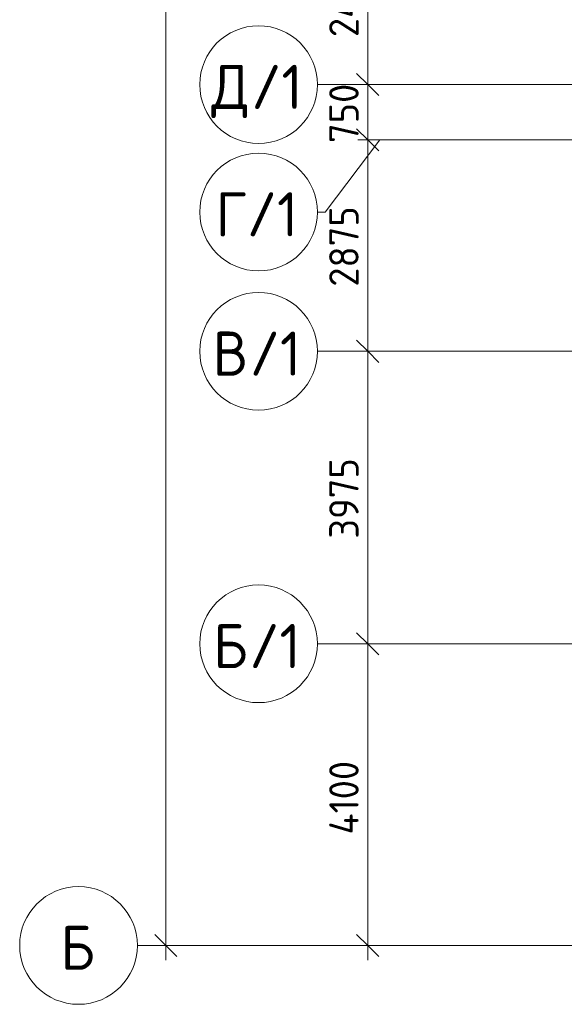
# Model space of a CAD drawing. Header units: millimetres. Extents: x -9064 to 167246, y -7619 to 134351.
# Tile 2 of 112: x -9064 to -1659, y 32600 to 45982. Entities that reach past the tile are written whole.
import ezdxf

# ---------------------------------------------------------------- set-up
doc = ezdxf.new("R2010")
doc.units = ezdxf.units.MM
doc.linetypes.add('4_ Штрихпунктир_ 10 х 2 мм', pattern=[14, 10, -2, 0, -2])
for name, color, linetype, lineweight in [('A-ANNO-DIMS', 7, 'Continuous', 5), ('A-ANNO-DIMS-200', 7, 'Continuous', 5), ('S-GRID', 7, 'Continuous', 5), ('S-GRID-IDEN', 7, 'Continuous', 5)]:
    doc.layers.add(name, color=color, linetype=linetype, lineweight=lineweight)
doc.styles.add('GOST Common_1', font='GOST_Common.ttf', dxfattribs={"height": 600})
doc.styles.add('GOST Common_2', font='GOST_Common.ttf', dxfattribs={"height": 400})
doc.dimstyles.new('2_мм', dxfattribs={"dimscale": 304.8, "dimtxt": 402.285999, "dimasz": 0.984252, "dimexe": 0.656168, "dimexo": 0.984252, "dimgap": 0, "dimtad": 1, "dimdec": 0, "dimdsep": 46, "dimtxsty": 'GOST Common_2', "dimblk1": 'OBLIQUE', "dimblk2": 'OBLIQUE', "dimsah": 1, "dimcen": 0.09, "dimdle": 0.656168, "dimadec": 5, "dimazin": 2, "dimtfac": 1, "dimtdec": 4, "dimtix": 1, "dimtmove": 0, "dimatfit": 3, "dimfxl": 1, "dimtvp": 1, "dimtolj": 1, "dimtzin": 0, "dimarcsym": 2})

# ---------------------------------------------------------------- blocks, each defined once
blk = doc.blocks.new('Ось сетки - 8_0 мм-31302-Маркировочный план-схема -2 этажа на отм_-9_600')
at = {"layer": 'S-GRID-IDEN'}
blk.add_circle((0, 0), 4, dxfattribs=at)
blk = doc.blocks.new('DIMBLOCK92-Маркировочный план-схема -2 этажа на отм_-9_600')
at = {"layer": 'A-ANNO-DIMS-200', "lineweight": 25}
for p, q in [((-4332, 37500), (-4482, 37650)), ((-4332, 37500), (-4182, 37350)), ((-4332, 33400), (-4482, 33550)), ((-4332, 33400), (-4182, 33250))]:
    blk.add_line(p, q, dxfattribs=at)
at = {"layer": 'A-ANNO-DIMS-200'}
for p, q in [((-4244, 37500), (-4532, 37500)), ((-4332, 33200), (-4332, 37500)), ((-4332, 37500), (-4244, 37500)), ((-4244, 33400), (-4532, 33400)), ((-4332, 33400), (-4244, 33400))]:
    blk.add_line(p, q, dxfattribs=at)
at = {"layer": 'A-ANNO-DIMS-200', "color": 0, "insert": (-4855, 34908), "char_height": 400, "width": 1300.95, "attachment_point": 1, "rotation": 90, "line_spacing_factor": 1.022761, "style": 'GOST Common_2'}
blk.add_mtext('4100', dxfattribs=at)
blk = doc.blocks.new('_Oblique')
at = {"color": 0, "linetype": 'ByBlock', "lineweight": -2}
blk.add_line((-0.5, -0.5), (0.5, 0.5), dxfattribs=at)
blk = doc.blocks.new('DIMBLOCK93-Маркировочный план-схема -2 этажа на отм_-9_600')
at = {"layer": 'A-ANNO-DIMS-200', "lineweight": 25}
for p, q in [((-4332, 41475), (-4482, 41625)), ((-4332, 41475), (-4182, 41325)), ((-4332, 37500), (-4482, 37650)), ((-4332, 37500), (-4182, 37350))]:
    blk.add_line(p, q, dxfattribs=at)
at = {"layer": 'A-ANNO-DIMS-200'}
for p, q in [((-4244, 41475), (-4532, 41475)), ((-4332, 37500), (-4332, 41475)), ((-4332, 41475), (-4244, 41475)), ((-4244, 37500), (-4532, 37500)), ((-4332, 37500), (-4244, 37500))]:
    blk.add_line(p, q, dxfattribs=at)
at = {"layer": 'A-ANNO-DIMS-200', "color": 0, "insert": (-4855, 38928), "char_height": 400, "width": 1341.86, "attachment_point": 1, "rotation": 90, "line_spacing_factor": 1.022761, "style": 'GOST Common_2'}
blk.add_mtext('3975', dxfattribs=at)
blk = doc.blocks.new('DIMBLOCK94-Маркировочный план-схема -2 этажа на отм_-9_600')
at = {"layer": 'A-ANNO-DIMS-200', "lineweight": 25}
for p, q in [((-4332, 44350), (-4482, 44500)), ((-4332, 44350), (-4182, 44200)), ((-4332, 41475), (-4482, 41625)), ((-4332, 41475), (-4182, 41325))]:
    blk.add_line(p, q, dxfattribs=at)
at = {"layer": 'A-ANNO-DIMS-200'}
for p, q in [((-4466, 44350), (-4132, 44350)), ((-4332, 44350), (-4466, 44350)), ((-4332, 41475), (-4332, 44350)), ((-4244, 41475), (-4532, 41475)), ((-4332, 41475), (-4244, 41475))]:
    blk.add_line(p, q, dxfattribs=at)
at = {"layer": 'A-ANNO-DIMS-200', "color": 0, "insert": (-4855, 42353), "char_height": 400, "width": 1341.86, "attachment_point": 1, "rotation": 90, "line_spacing_factor": 1.022761, "style": 'GOST Common_2'}
blk.add_mtext('2875', dxfattribs=at)
blk = doc.blocks.new('DIMBLOCK95-Маркировочный план-схема -2 этажа на отм_-9_600')
at = {"layer": 'A-ANNO-DIMS-200', "lineweight": 25}
for p, q in [((-4332, 45100), (-4482, 45250)), ((-4332, 45100), (-4182, 44950)), ((-4332, 44350), (-4482, 44500)), ((-4332, 44350), (-4182, 44200))]:
    blk.add_line(p, q, dxfattribs=at)
at = {"layer": 'A-ANNO-DIMS-200'}
for p, q in [((-4244, 45100), (-4532, 45100)), ((-4332, 44350), (-4332, 45100)), ((-4332, 45100), (-4244, 45100)), ((-4466, 44350), (-4132, 44350)), ((-4332, 44350), (-4466, 44350))]:
    blk.add_line(p, q, dxfattribs=at)
at = {"layer": 'A-ANNO-DIMS-200', "color": 0, "insert": (-4855, 44306), "char_height": 400, "width": 1006.4, "attachment_point": 1, "rotation": 90, "line_spacing_factor": 1.022761, "style": 'GOST Common_2'}
blk.add_mtext('750', dxfattribs=at)
blk = doc.blocks.new('DIMBLOCK96-Маркировочный план-схема -2 этажа на отм_-9_600')
at = {"layer": 'A-ANNO-DIMS-200', "lineweight": 25}
for p, q in [((-4332, 47550), (-4482, 47700)), ((-4332, 47550), (-4182, 47400)), ((-4332, 45100), (-4482, 45250)), ((-4332, 45100), (-4182, 44950))]:
    blk.add_line(p, q, dxfattribs=at)
at = {"layer": 'A-ANNO-DIMS-200'}
for p, q in [((-4466, 47550), (-4132, 47550)), ((-4332, 47550), (-4466, 47550)), ((-4332, 45100), (-4332, 47550)), ((-4244, 45100), (-4532, 45100)), ((-4332, 45100), (-4244, 45100))]:
    blk.add_line(p, q, dxfattribs=at)
at = {"layer": 'A-ANNO-DIMS-200', "color": 0, "insert": (-4855, 45745), "char_height": 400, "width": 1390.95, "attachment_point": 1, "rotation": 90, "line_spacing_factor": 1.022761, "style": 'GOST Common_2'}
blk.add_mtext('2450', dxfattribs=at)
blk = doc.blocks.new('DIMBLOCK139-Маркировочный план-схема -2 этажа на отм_-9_600')
at = {"layer": 'A-ANNO-DIMS-200', "lineweight": 25}
for p, q in [((-7075, 80700), (-7225, 80850)), ((-7075, 80700), (-6925, 80550)), ((-7075, 33400), (-7225, 33550)), ((-7075, 33400), (-6925, 33250))]:
    blk.add_line(p, q, dxfattribs=at)
at = {"layer": 'A-ANNO-DIMS-200'}
for p, q in [((-6987, 80700), (-7275, 80700)), ((-7075, 33200), (-7075, 80700)), ((-7075, 80700), (-6987, 80700)), ((-6987, 33400), (-7275, 33400)), ((-7075, 33400), (-6987, 33400))]:
    blk.add_line(p, q, dxfattribs=at)
at = {"layer": 'A-ANNO-DIMS-200', "color": 0, "insert": (-7598, 56331), "char_height": 400, "width": 1726.42, "attachment_point": 1, "rotation": 90, "line_spacing_factor": 1.022761, "style": 'GOST Common_2'}
blk.add_mtext('47300', dxfattribs=at)

msp = doc.modelspace()

# ---------------------------------------------------------------- linework, layer by layer
at = {"layer": 'S-GRID', "linetype": '4_ Штрихпунктир_ 10 х 2 мм'}
for p, q in [((35837.5, 45100), (-5015.3, 45100)), ((35837.5, 44350), (-4166.3, 44350)), ((35837.5, 41475), (-5015.3, 41475)), ((35837.5, 37500), (-5015.3, 37500)), ((156296.3, 33400), (-7463.6, 33400))]:
    msp.add_line(p, q, dxfattribs=at)
at = {"layer": 'S-GRID'}
for p, q in [((-4166.3, 44350), (-4909.1, 43368.1)), ((-4909.1, 43368.1), (-5015.3, 43368.1))]:
    msp.add_line(p, q, dxfattribs=at)

# ---------------------------------------------------------------- block references
at = {"layer": 'S-GRID-IDEN', "xscale": 199.9999999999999, "yscale": 199.9999999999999, "zscale": 199.9999999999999}
for p, rotation in [((-5815.3, 45100), 89.99999999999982), ((-5815.3, 43368.1), 89.99999999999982), ((-5815.3, 41475), 89.99999999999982), ((-5815.3, 37500), 89.9999999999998), ((-8263.6, 33400), 89.99999999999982)]:
    msp.add_blockref('Ось сетки - 8_0 мм-31302-Маркировочный план-схема -2 этажа на отм_-9_600', p, dxfattribs=dict(at, rotation=rotation))

# ---------------------------------------------------------------- texts
at = {"layer": 'S-GRID-IDEN', "char_height": 600, "attachment_point": 1, "style": 'GOST Common_1'}
for s, insert, width in [('\\fGOST Common|b0|i0|c204|p34|;Д', (-6458.1, 45369.1), 657.384), ('/1', (-5915.7, 45369.1), 897.89), ('\\fGOST Common|b0|i0|c204|p34|;Г', (-6399.1, 43637.2), 513.08), ('/1', (-5975.8, 43637.2), 897.89), ('/1', (-5936.4, 41744.1), 897.89), ('\\fGOST Common|b0|i0|c204|p34|;В', (-6439.1, 41744.1), 609.282), ('\\fGOST Common|b0|i0|c204|p34|;Б', (-6432.1, 37769.1), 593.249), ('/1', (-5942.6, 37769.1), 897.89), ('\\fGOST Common|b0|i0|c204|p34|;Б', (-8510.4, 33669.1), 593.249)]:
    msp.add_mtext(s, dxfattribs=dict(at, insert=insert, width=width))

# ---------------------------------------------------------------- dimensions: what is measured, and where the dimension line sits
at = {"layer": 'A-ANNO-DIMS'}
for base, p1, p2, override, picture, middle in [((-7074.8, 80700), (-7286.9, 33400), (-7286.9, 80700), {"dimpost": '<>', "dimfxl": 47300}, 'DIMBLOCK139-Маркировочный план-схема -2 этажа на отм_-9_600', (-7274.8, 57050)), ((-4331.9, 47550), (-4544, 45100), (-4166.3, 47550), {"dimpost": '<>', "dimfxl": 2478.942276}, 'DIMBLOCK96-Маркировочный план-схема -2 этажа на отм_-9_600', (-4531.9, 46325)), ((-4331.9, 45100), (-4166.3, 44350), (-4544, 45100), {"dimpost": '<>', "dimfxl": 839.734962}, 'DIMBLOCK95-Маркировочный план-схема -2 этажа на отм_-9_600', (-4531.9, 44725)), ((-4331.9, 44350), (-4544, 41475), (-4166.3, 44350), {"dimpost": '<>', "dimfxl": 2899.7034}, 'DIMBLOCK94-Маркировочный план-схема -2 этажа на отм_-9_600', (-4531.9, 42912.5)), ((-4331.9, 41475), (-4544, 37500), (-4544, 41475), {"dimpost": '<>', "dimfxl": 3975}, 'DIMBLOCK93-Маркировочный план-схема -2 этажа на отм_-9_600', (-4531.9, 39487.5)), ((-4331.9, 37500), (-4544, 33400), (-4544, 37500), {"dimpost": '<>', "dimfxl": 4100}, 'DIMBLOCK92-Маркировочный план-схема -2 этажа на отм_-9_600', (-4531.9, 35450))]:
    dim = msp.add_linear_dim(base=base, p1=p1, p2=p2, angle=90, dimstyle='2_мм', override=override, dxfattribs=at)
    dim.commit()
    dim.dimension.update_dxf_attribs({"geometry": picture, "text_midpoint": middle})

doc.saveas('drawing.dxf')
